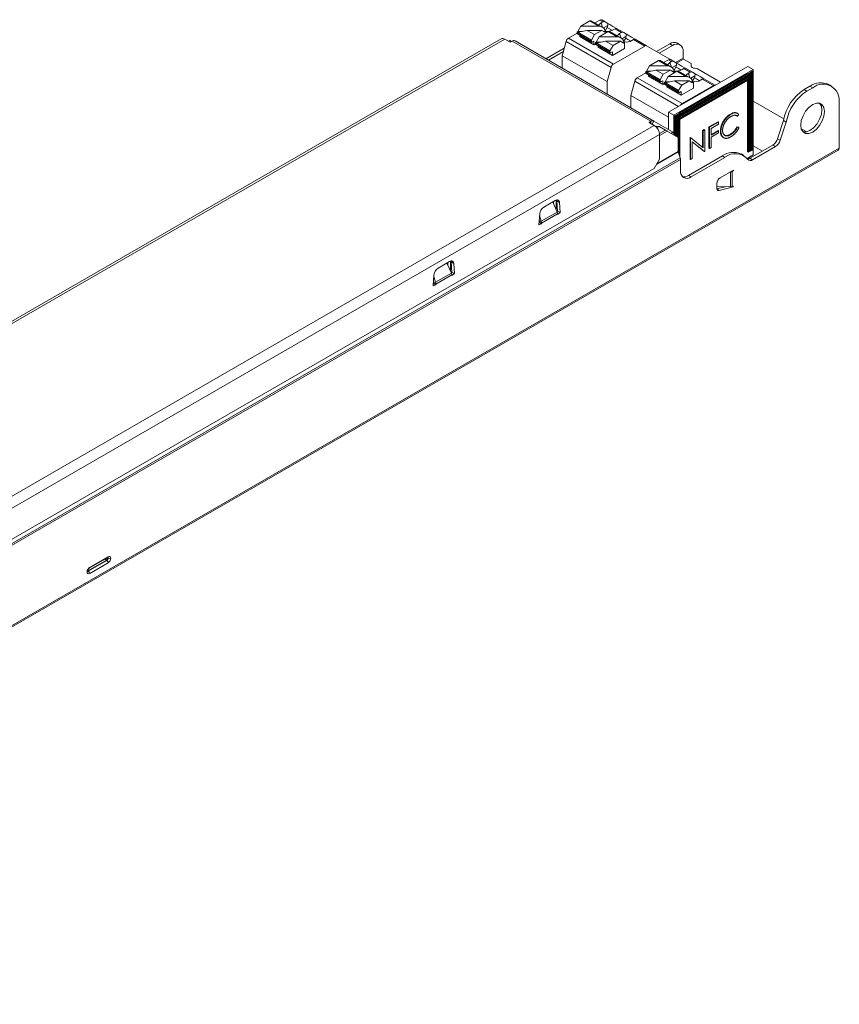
# Model space of a CAD drawing. Header units: millimetres. Extents: x -212 to 7, y -269 to -138.
# Tile 2 of 2: x -102 to 7, y -269 to -138. Entities that reach past the tile are written whole.
import ezdxf

# ---------------------------------------------------------------- set-up
doc = ezdxf.new("R2010")
doc.units = ezdxf.units.MM

msp = doc.modelspace()

# ---------------------------------------------------------------- linework, layer by layer
at = {"color": 7, "linetype": 'Continuous', "lineweight": 15}
for p, q in [((-26.03, -137.68), (-27.23, -138.37)), ((-24.84, -138.37), (-26.03, -137.68)), ((-24.36, -138.51), (-25.83, -137.66)), ((-25.35, -137.93), (-24.69, -137.56)), ((-24.27, -137.8), (-24.69, -137.56)), ((-24.51, -137.94), (-24.27, -137.8)), ((-24.44, -137.53), (-23.97, -137.81)), ((-23.63, -138.29), (-24.2, -138.62)), ((-23.97, -137.81), (-23.61, -138.01)), ((-28.87, -139.97), (-27.73, -139.31)), ((-27.63, -139.09), (-27.73, -139.14)), ((-25.82, -140.25), (-27.73, -139.14)), ((-27.73, -139.14), (-27.73, -139.31)), ((-25.82, -140.41), (-27.73, -139.31)), ((-27.69, -139.4), (-25.78, -140.5)), ((-27.23, -138.37), (-27.63, -139.09)), ((-27.63, -139.2), (-26.38, -138.94)), ((-27.07, -139.09), (-27.63, -139.09)), ((-27.38, -139.58), (-27.38, -139.76)), ((-24.84, -138.37), (-27.23, -138.37)), ((-25.4, -139.51), (-26.38, -138.94)), ((-24.41, -138.94), (-26.38, -138.94)), ((-25.82, -140.25), (-25.4, -139.51)), ((-25.4, -139.51), (-24.41, -138.94)), ((-23.56, -139.1), (-24.76, -139.79)), ((-24.41, -138.94), (-24.01, -139.2)), ((-23.87, -139.09), (-24.19, -139.09)), ((-24.01, -139.2), (-23.84, -139.1)), ((-23.87, -139.09), (-24, -138.85)), ((-23.94, -138.96), (-23.7, -138.54)), ((-23.84, -139.1), (-23.87, -139.09)), ((-23.84, -139.27), (-23.84, -139.1)), ((-22.36, -139.79), (-23.56, -139.1)), ((-21.88, -139.94), (-23.36, -139.08)), ((-22.64, -138.74), (-22.89, -138.88)), ((-21.8, -139.23), (-22.64, -138.74)), ((-22.45, -138.68), (-21.49, -139.23)), ((-22.04, -139.37), (-21.8, -139.23)), ((-21.49, -139.23), (-21.14, -139.44)), ((-37.9, -140.07), (-187.59, -226.49)), ((-187.09, -226.54), (-37.4, -140.12)), ((-36.69, -140.53), (-37.4, -140.12)), ((-36.72, -140.28), (-36.92, -140.4)), ((-36.72, -140.28), (-36.56, -140.45)), ((-36.72, -140.28), (-36.49, -140.41)), ((-36.43, -140.38), (-36.69, -140.53)), ((-17.86, -151.11), (-36.43, -140.38)), ((-17.46, -151.07), (-36.03, -140.34)), ((-29.71, -142.33), (-29.2, -140.43)), ((-23.19, -143.9), (-29.2, -140.43)), ((-28.87, -139.97), (-22.86, -143.44)), ((-25.47, -140.86), (-27.38, -139.76)), ((-25.82, -140.41), (-25.82, -140.25)), ((-25.68, -140.49), (-25.47, -140.37)), ((-25.47, -140.86), (-25.47, -140.37)), ((-25.26, -140.74), (-25.47, -140.86)), ((-25.16, -140.52), (-25.26, -140.57)), ((-23.35, -141.68), (-25.26, -140.57)), ((-25.26, -140.57), (-25.26, -140.74)), ((-23.35, -141.84), (-25.26, -140.74)), ((-25.21, -140.83), (-23.3, -141.93)), ((-24.76, -139.79), (-25.16, -140.52)), ((-25.16, -140.63), (-23.91, -140.37)), ((-24.6, -140.52), (-25.16, -140.52)), ((-22.36, -139.79), (-24.76, -139.79)), ((-22.92, -140.94), (-23.91, -140.37)), ((-21.94, -140.37), (-23.91, -140.37)), ((-23.35, -141.68), (-22.92, -140.94)), ((-22.92, -140.94), (-21.94, -140.37)), ((-21.94, -140.37), (-21.54, -140.63)), ((-21.72, -140.05), (-21.16, -139.72)), ((-21.4, -140.52), (-21.72, -140.52)), ((-21.54, -140.63), (-21.37, -140.53)), ((-21.4, -140.52), (-21.53, -140.28)), ((-21.23, -139.97), (-21.47, -140.39)), ((-21.37, -140.53), (-21.4, -140.52)), ((-21.37, -141.35), (-21.37, -140.53)), ((-20.41, -140.31), (-20.17, -140.17)), ((-20.17, -140.17), (-18.68, -141.03)), ((-19.97, -140.11), (-18.43, -141)), ((-15.32, -140.75), (-17.09, -141.78)), ((-14.97, -140.96), (-16.74, -141.98)), ((-15.32, -140.75), (-14.97, -140.96)), ((-13.97, -140.86), (-14.32, -140.66)), ((-29.44, -141.3), (-31.91, -142.73)), ((-29.56, -141.78), (-31.55, -142.93)), ((-24.9, -141.01), (-24.9, -141.19)), ((-22.99, -142.29), (-24.9, -141.19)), ((-23.35, -141.84), (-23.35, -141.68)), ((-23.2, -141.92), (-22.99, -141.8)), ((-21.37, -141.35), (-22.99, -142.29)), ((-22.99, -142.29), (-22.99, -141.8)), ((-18.68, -141.03), (-22.86, -143.44)), ((-18.43, -141), (-15.32, -142.8)), ((-13.55, -142.65), (-13.55, -141.78)), ((-29.71, -142.33), (-23.7, -145.8)), ((-29.71, -143.99), (-29.71, -142.33)), ((-16.84, -142.98), (-18.04, -143.67)), ((-15.64, -143.67), (-16.84, -142.98)), ((-15.17, -143.81), (-16.64, -142.96)), ((-16.16, -143.24), (-15.5, -142.86)), ((-15.08, -143.11), (-15.5, -142.86)), ((-15.32, -143.25), (-15.08, -143.11)), ((-15.25, -142.84), (-14.78, -143.11)), ((-14.44, -143.6), (-15.01, -143.92)), ((-14.78, -143.11), (-14.42, -143.32)), ((-12.49, -143.35), (-13.48, -142.77)), ((-12.49, -143.35), (-12.49, -143.72)), ((-23.19, -143.9), (-23.7, -145.8)), ((-19.68, -145.27), (-18.54, -144.61)), ((-18.44, -144.39), (-18.54, -144.45)), ((-16.63, -145.55), (-18.54, -144.45)), ((-18.54, -144.45), (-18.54, -144.61)), ((-16.63, -145.72), (-18.54, -144.61)), ((-18.5, -144.71), (-16.59, -145.81)), ((-18.04, -143.67), (-18.44, -144.39)), ((-18.44, -144.51), (-17.19, -144.25)), ((-17.88, -144.39), (-18.44, -144.39)), ((-18.18, -144.89), (-18.18, -145.06)), ((-15.64, -143.67), (-18.04, -143.67)), ((-16.2, -144.82), (-17.19, -144.25)), ((-15.22, -144.25), (-17.19, -144.25)), ((-16.63, -145.55), (-16.2, -144.82)), ((-16.2, -144.82), (-15.22, -144.25)), ((-14.37, -144.41), (-15.56, -145.1)), ((-15.49, -149.88), (-4.89, -143.76)), ((-15.22, -144.25), (-14.82, -144.51)), ((-14.68, -144.39), (-15, -144.39)), ((-14.82, -144.51), (-14.65, -144.41)), ((-14.68, -144.39), (-14.81, -144.15)), ((-14.79, -150.29), (-4.18, -144.17)), ((-14.75, -144.26), (-14.51, -143.84)), ((-14.65, -144.41), (-14.68, -144.39)), ((-14.65, -144.57), (-14.65, -144.41)), ((-13.17, -145.1), (-14.37, -144.41)), ((-12.69, -145.24), (-14.17, -144.39)), ((-4.92, -144.72), (-14.04, -149.99)), ((-4.85, -144.76), (-13.97, -150.03)), ((-13.97, -150.15), (-4.85, -144.88)), ((-13.45, -144.05), (-13.69, -144.19)), ((-12.6, -144.54), (-13.45, -144.05)), ((-13.25, -143.99), (-12.3, -144.54)), ((-12.85, -144.68), (-12.6, -144.54)), ((-12.3, -144.54), (-11.94, -144.75)), ((-11.62, -144.09), (-8.54, -145.87)), ((-4.85, -144.76), (-4.92, -144.72)), ((-4.92, -144.92), (-4.92, -144.96)), ((-4.89, -143.76), (-4.18, -144.17)), ((-4.81, -144.7), (-4.89, -144.74)), ((-4.74, -144.74), (-4.85, -144.8)), ((-4.85, -144.8), (-4.85, -144.76)), ((-4.85, -144.88), (-4.85, -145.01)), ((-4.74, -144.74), (-4.81, -144.7)), ((-4.64, -144.6), (-4.74, -144.66)), ((-4.74, -155.19), (-4.74, -144.66)), ((-4.67, -144.7), (-4.74, -144.66)), ((-4.57, -144.64), (-4.67, -144.7)), ((-4.67, -144.7), (-4.67, -155.15)), ((-4.57, -144.64), (-4.64, -144.6)), ((-4.46, -144.49), (-4.57, -144.56)), ((-4.57, -155.09), (-4.57, -144.56)), ((-4.5, -144.6), (-4.57, -144.56)), ((-4.39, -144.54), (-4.5, -144.6)), ((-4.5, -144.6), (-4.5, -155.05)), ((-4.39, -144.54), (-4.46, -144.49)), ((-4.28, -144.39), (-4.39, -144.45)), ((-4.39, -154.99), (-4.39, -144.45)), ((-4.32, -144.49), (-4.39, -144.45)), ((-4.21, -144.43), (-4.32, -144.49)), ((-4.32, -144.49), (-4.32, -154.95)), ((-4.21, -144.43), (-4.28, -144.39)), ((-4.21, -154.89), (-4.21, -144.43)), ((-4.18, -144.17), (-4.18, -155.6)), ((-23.7, -145.8), (-23.7, -147.46)), ((-20.52, -147.64), (-20.01, -145.73)), ((-19.68, -145.27), (-13.67, -148.74)), ((-16.28, -146.17), (-18.18, -145.06)), ((-16.63, -145.72), (-16.63, -145.55)), ((-16.49, -145.8), (-16.28, -145.68)), ((-16.28, -146.17), (-16.28, -145.68)), ((-16.06, -146.04), (-16.28, -146.17)), ((-15.96, -145.82), (-16.06, -145.88)), ((-14.15, -146.98), (-16.06, -145.88)), ((-16.06, -145.88), (-16.06, -146.04)), ((-14.15, -147.15), (-16.06, -146.04)), ((-16.02, -146.13), (-14.11, -147.24)), ((-15.56, -145.1), (-15.96, -145.82)), ((-15.96, -145.94), (-14.71, -145.68)), ((-15.41, -145.82), (-15.96, -145.82)), ((-13.17, -145.1), (-15.56, -145.1)), ((-13.73, -146.25), (-14.71, -145.68)), ((-12.74, -145.68), (-14.71, -145.68)), ((-14.15, -146.98), (-13.73, -146.25)), ((-4.92, -144.96), (-13.97, -150.19)), ((-4.85, -145.01), (-13.97, -150.27)), ((-13.97, -150.39), (-4.85, -145.13)), ((-4.92, -145.21), (-13.97, -150.43)), ((-4.85, -145.25), (-13.97, -150.52)), ((-13.97, -150.64), (-4.85, -145.37)), ((-4.92, -145.45), (-13.97, -150.68)), ((-4.85, -145.5), (-13.97, -150.76)), ((-13.97, -150.88), (-4.85, -145.62)), ((-13.73, -146.25), (-12.74, -145.68)), ((-12.74, -145.68), (-12.34, -145.94)), ((-12.53, -145.35), (-11.97, -145.03)), ((-12.2, -145.82), (-12.52, -145.82)), ((-12.2, -145.82), (-12.34, -145.58)), ((-12.34, -145.94), (-12.17, -145.84)), ((-12.03, -145.27), (-12.28, -145.69)), ((-12.17, -145.84), (-12.2, -145.82)), ((-12.17, -146.66), (-12.17, -145.84)), ((-11.22, -145.61), (-10.98, -145.47)), ((-10.98, -145.47), (-9.49, -146.33)), ((-10.78, -145.42), (-9.27, -146.29)), ((-4.85, -145.01), (-4.92, -144.96)), ((-4.92, -145.17), (-4.92, -145.21)), ((-4.85, -145.25), (-4.92, -145.21)), ((-4.92, -145.41), (-4.92, -145.45)), ((-4.85, -145.5), (-4.92, -145.45)), ((-4.92, -145.66), (-4.92, -155.21)), ((-4.85, -145.13), (-4.85, -145.25)), ((-4.85, -145.37), (-4.85, -145.5)), ((-4.85, -145.62), (-4.85, -155.25)), ((6.28, -146.37), (5.92, -146.17)), ((-15.71, -146.32), (-15.71, -146.49)), ((-13.8, -147.59), (-15.71, -146.49)), ((-14.15, -147.15), (-14.15, -146.98)), ((-14.01, -147.23), (-13.8, -147.1)), ((-12.17, -146.66), (-13.8, -147.59)), ((-13.8, -147.59), (-13.8, -147.1)), ((-9.49, -146.33), (-13.67, -148.74)), ((3.42, -146.42), (2.65, -146.87)), ((2.65, -146.87), (3, -147.07)), ((3.78, -146.62), (3, -147.07)), ((3.78, -146.62), (3.42, -146.42)), ((-20.52, -147.64), (-15.49, -150.54)), ((-20.52, -149.3), (-20.52, -147.64)), ((-4.18, -148.39), (-0.07, -150.76)), ((7.31, -148.66), (7.31, -154.7)), ((-15.49, -149.88), (-14.79, -150.29)), ((-15.49, -152.2), (-15.49, -149.88)), ((-14.22, -150.13), (-14.33, -150.19)), ((-14.33, -153.19), (-14.33, -150.19)), ((-14.25, -150.23), (-14.33, -150.19)), ((-14.15, -150.17), (-14.25, -150.23)), ((-14.15, -150.17), (-14.22, -150.13)), ((-14.04, -150.03), (-14.15, -150.09)), ((-14.15, -155.33), (-14.15, -150.09)), ((-14.08, -150.13), (-14.15, -150.09)), ((-13.97, -150.07), (-14.08, -150.13)), ((-14.08, -150.13), (-14.08, -155.55)), ((-14.04, -149.99), (-14.04, -150.03)), ((-13.97, -150.03), (-14.04, -149.99)), ((-13.97, -150.07), (-14.04, -150.03)), ((-13.97, -150.03), (-13.97, -150.07)), ((-13.97, -150.27), (-13.97, -150.15)), ((-7.16, -150.17), (-7.23, -150.13)), ((-6.08, -150.15), (-6.28, -150.43)), ((-6.2, -150.05), (-6.27, -150.01)), ((-17.86, -151.11), (-18.11, -151.25)), ((-17.41, -151.66), (-18.11, -151.25)), ((-14.95, -152.52), (-17.46, -151.07)), ((-14.79, -152.8), (-14.79, -150.29)), ((-14.57, -150.33), (-14.68, -150.39)), ((-14.68, -150.39), (-14.68, -152.98)), ((-14.61, -150.43), (-14.68, -150.39)), ((-14.5, -150.37), (-14.61, -150.43)), ((-14.61, -150.43), (-14.61, -153.03)), ((-14.5, -150.37), (-14.57, -150.33)), ((-14.4, -150.23), (-14.5, -150.29)), ((-14.5, -153.09), (-14.5, -150.29)), ((-14.43, -150.33), (-14.5, -150.29)), ((-14.33, -150.27), (-14.43, -150.33)), ((-14.43, -150.33), (-14.43, -153.13)), ((-14.33, -150.27), (-14.4, -150.23)), ((-14.25, -150.23), (-14.25, -153.23)), ((-13.97, -150.52), (-13.97, -150.39)), ((-13.97, -150.76), (-13.97, -150.64)), ((-13.97, -155.89), (-13.97, -150.88)), ((-10.09, -151.85), (-8.88, -151.16)), ((-10.02, -151.89), (-8.81, -151.2)), ((-8.81, -151.49), (-9.79, -152.06)), ((-8.81, -151.2), (-8.88, -151.16)), ((-8.81, -151.2), (-8.81, -151.49)), ((-6.35, -150.39), (-6.44, -150.36)), ((-6.28, -150.43), (-6.35, -150.39)), ((-0.11, -151), (-0.91, -153.44)), ((0.24, -151.2), (-0.56, -153.64)), ((-0.11, -151), (0.24, -151.2)), ((-167.1, -238.08), (-17.41, -151.66)), ((-17.1, -151.76), (-17.2, -151.82)), ((-16.77, -151.78), (-17.1, -151.76)), ((-16.77, -151.78), (-17.08, -151.95)), ((-15.89, -152.29), (-16.77, -151.78)), ((-14.2, -153.26), (-15.68, -152.41)), ((-10.94, -152.35), (-10.72, -152.22)), ((-10.94, -154.58), (-10.94, -152.35)), ((-10.87, -152.39), (-10.94, -152.35)), ((-10.87, -152.39), (-10.65, -152.26)), ((-10.87, -154.64), (-10.87, -152.39)), ((-10.65, -152.26), (-10.72, -152.22)), ((-10.65, -152.26), (-10.65, -155.12)), ((-10.09, -154.71), (-10.09, -151.85)), ((-10.02, -151.89), (-10.09, -151.85)), ((-10.02, -154.75), (-10.02, -151.89)), ((-9.79, -152.06), (-9.79, -152.94)), ((-9.79, -152.86), (-8.88, -152.33)), ((-9.79, -152.94), (-8.81, -152.37)), ((-8.81, -152.66), (-9.79, -153.23)), ((-8.81, -152.37), (-8.88, -152.33)), ((-8.81, -152.37), (-8.81, -152.66)), ((-8.49, -152.43), (-8.56, -152.39)), ((-6.35, -151.86), (-6.15, -151.91)), ((-6.28, -151.9), (-6.35, -151.86)), ((-6.28, -151.9), (-6.08, -151.95)), ((-6.08, -151.95), (-6.15, -151.91)), ((2.25, -152.1), (2.98, -152.52)), ((-166.4, -239.3), (-16.7, -152.89)), ((-16.7, -156.18), (-16.7, -152.89)), ((-14.78, -152.93), (-14.78, -152.88)), ((-14.2, -155.14), (-14.2, -153.26)), ((-12.62, -153.32), (-12.58, -153.29)), ((-12.62, -156.18), (-12.62, -153.32)), ((-12.55, -153.36), (-12.62, -153.32)), ((-12.51, -153.33), (-12.58, -153.29)), ((-12.55, -153.36), (-12.51, -153.33)), ((-12.55, -156.22), (-12.55, -153.36)), ((-12.51, -153.33), (-10.87, -154.64)), ((-10.7, -155.15), (-12.33, -153.84)), ((-12.33, -153.84), (-12.33, -156.09)), ((-10.77, -155.11), (-12.33, -153.86)), ((-9.79, -153.23), (-9.79, -154.62)), ((-8.18, -153.25), (-8.25, -153.22)), ((-8.18, -153.26), (-8.25, -153.22)), ((-8.19, -153.27), (-8.11, -153.31)), ((-7.16, -152.88), (-7.23, -152.84)), ((-0.91, -153.44), (-0.56, -153.64)), ((-190.8, -269.27), (7.19, -154.97)), ((-190.68, -268.99), (7.31, -154.7)), ((-13.94, -156), (-14.2, -155.18)), ((-10.7, -155.15), (-10.77, -155.11)), ((-10.65, -155.12), (-10.7, -155.15)), ((-10.02, -154.75), (-10.09, -154.71)), ((-9.79, -154.62), (-10.02, -154.75)), ((-4.85, -155.25), (-4.92, -155.21)), ((-4.85, -155.25), (-4.74, -155.19)), ((-4.67, -155.15), (-4.74, -155.11)), ((-4.67, -155.15), (-4.57, -155.09)), ((-1.55, -154.28), (-4.63, -156.06)), ((-4.5, -155.05), (-4.57, -155.01)), ((-4.5, -155.05), (-4.39, -154.99)), ((-4.32, -154.95), (-4.39, -154.91)), ((-4.32, -154.95), (-4.21, -154.89)), ((-1.2, -154.48), (-4.27, -156.26)), ((-2.95, -155.09), (-4.18, -154.38)), ((-1.2, -154.48), (-1.55, -154.28)), ((-169.5, -245.8), (-13.94, -156)), ((-169.49, -246.03), (-13.9, -156.22)), ((-16.7, -156.18), (-17.41, -157.41)), ((-13.9, -157.73), (-13.9, -156.22)), ((-8.3, -155.73), (-12.84, -158.35)), ((-12.55, -156.22), (-12.62, -156.18)), ((-12.33, -156.09), (-12.55, -156.22)), ((-7.95, -155.93), (-12.49, -158.55)), ((-7.95, -155.93), (-8.3, -155.73)), ((-5.45, -155.68), (-5.8, -155.48)), ((-4.18, -155.6), (-4.99, -156.07)), ((-4.63, -156.06), (-4.27, -156.26)), ((-165.69, -243.01), (-17.41, -157.41)), ((-6.83, -157.65), (-8.6, -158.67)), ((-7.21, -157.91), (-7.3, -157.93)), ((-7.21, -157.91), (-7.21, -159.88)), ((-6.83, -157.74), (-6.99, -157.83)), ((-6.99, -157.83), (-6.99, -159.82)), ((-6.83, -157.74), (-6.9, -157.69)), ((-6.83, -157.65), (-6.83, -157.74)), ((-12.84, -158.35), (-12.49, -158.55)), ((-9.02, -159.41), (-9.02, -160.07)), ((-7.21, -159.88), (-9.02, -159.83)), ((-7.94, -159.86), (-9.02, -160.15)), ((-6.85, -159.87), (-8.71, -160.36)), ((-6.83, -159.78), (-6.99, -159.82)), ((-6.85, -159.87), (-6.95, -159.81)), ((-6.83, -159.78), (-6.85, -159.87)), ((-30.65, -161.7), (-32.17, -162.58)), ((-30.39, -163.25), (-30.99, -161.9)), ((-30.89, -161.84), (-30.89, -162.13)), ((-30.54, -161.65), (-30.54, -161.68)), ((-30.54, -161.68), (-30.54, -162.92)), ((-30.08, -161.97), (-30.44, -161.77)), ((-30.33, -163.12), (-30.44, -161.77)), ((-29.98, -163.32), (-30.08, -161.97)), ((-30.39, -163.25), (-32.53, -164.48)), ((-30.33, -163.12), (-30.42, -163.18)), ((-29.98, -163.32), (-30.33, -163.12)), ((-29.98, -163.32), (-30.33, -163.56)), ((-32.73, -163.5), (-32.84, -164.97)), ((-32.84, -164.49), (-32.53, -164.48)), ((-32.84, -164.54), (-32.48, -164.74)), ((-32.72, -164.49), (-32.81, -164.54)), ((-32.49, -164.81), (-32.81, -164.62)), ((-32.75, -163.71), (-32.53, -164.48)), ((-30.33, -163.5), (-32.48, -164.74)), ((-30.33, -163.56), (-30.33, -163.5)), ((-32.49, -164.81), (-32.84, -164.97)), ((-32.48, -164.74), (-32.49, -164.81)), ((-44.79, -169.87), (-46.31, -170.75)), ((-44.68, -169.82), (-44.68, -169.84)), ((-44.68, -169.84), (-44.68, -171.08)), ((-44.23, -170.14), (-44.58, -169.93)), ((-44.47, -171.28), (-44.58, -169.93)), ((-44.53, -171.41), (-45.13, -170.07)), ((-45.03, -170.01), (-45.03, -170.3)), ((-44.47, -171.28), (-44.56, -171.34)), ((-44.12, -171.49), (-44.47, -171.28)), ((-44.12, -171.49), (-44.23, -170.14)), ((-46.87, -171.67), (-46.98, -173.14)), ((-46.89, -171.87), (-46.67, -172.64)), ((-44.53, -171.41), (-46.67, -172.64)), ((-44.48, -171.67), (-46.62, -172.91)), ((-44.47, -171.73), (-44.48, -171.67)), ((-44.12, -171.49), (-44.47, -171.73)), ((-46.98, -172.66), (-46.67, -172.64)), ((-46.98, -172.7), (-46.62, -172.91)), ((-46.63, -172.97), (-46.98, -173.14)), ((-46.63, -172.97), (-46.96, -172.78)), ((-46.62, -172.91), (-46.63, -172.97)), ((-92.97, -210.92), (-90.5, -209.49)), ((-92.92, -210.8), (-90.45, -209.38)), ((-90.69, -209.84), (-93.17, -211.27)), ((-93.1, -211.31), (-90.62, -209.89)), ((-90.45, -210.19), (-92.92, -211.62)), ((-90.62, -209.89), (-90.69, -209.84)), ((-90.45, -209.58), (-90.52, -209.54)), ((-93.17, -211.27), (-93.1, -211.31))]:
    msp.add_line(p, q, dxfattribs=at)
at = {"color": 8, "linetype": 'Continuous', "lineweight": 15}
for p, q in [((-24.31, -138.54), (-24.51, -137.94)), ((-21.83, -139.97), (-22.04, -139.37)), ((-15.11, -143.85), (-15.32, -143.25)), ((-14.56, -143.24), (-13.55, -142.65)), ((-14.42, -143.32), (-13.48, -142.77)), ((-12.64, -145.27), (-12.85, -144.68)), ((-14.16, -149.11), (-20.01, -145.73)), ((-17.86, -151.11), (-17.86, -151.4)), ((-17.46, -151.07), (-17.7, -151.49)), ((-16.71, -152.76), (-15.89, -152.29)), ((-16.7, -153), (-15.68, -152.41)), ((-14.95, -152.52), (-15.08, -152.75)), ((-14.78, -152.88), (-14.82, -152.91)), ((-17.08, -156.85), (-14.2, -155.18)), ((-17.05, -156.79), (-14.2, -155.14)), ((-7.21, -157.91), (-7.22, -157.88)), ((-6.99, -157.83), (-7.06, -157.79)), ((-8.71, -160.36), (-9.01, -160.19)), ((-30.54, -161.68), (-30.56, -161.66)), ((-44.68, -169.84), (-44.7, -169.82)), ((-90.55, -209.52), (-90.52, -209.54)), ((-90.52, -209.5), (-90.52, -209.54)), ((-93.17, -211.27), (-93.2, -211.29)), ((-93.19, -211.26), (-93.17, -211.27))]:
    msp.add_line(p, q, dxfattribs=at)
at = {"color": 7, "linetype": 'Continuous', "lineweight": 15, "flags": 128}
for points in [[(-24.81, -138.24), (-24.76, -138.16), (-24.51, -137.94)], [(-22.45, -138.68), (-22.94, -138.4), (-23.36, -138.16), (-23.62, -138.01)], [(-23.01, -138.94), (-23.41, -138.71), (-23.7, -138.54), (-23.71, -138.54)], [(-22.34, -139.67), (-22.29, -139.58), (-22.04, -139.37)], [(-21.14, -139.44), (-20.89, -139.58), (-20.47, -139.83), (-19.98, -140.11)], [(-21.23, -139.97), (-21.22, -139.97), (-20.93, -140.14), (-20.53, -140.37)], [(-15.62, -143.55), (-15.57, -143.46), (-15.32, -143.25)], [(-15.32, -142.8), (-15.29, -142.82), (-15.29, -142.82)], [(-13.26, -143.99), (-13.75, -143.71), (-14.17, -143.46), (-14.42, -143.32)], [(-13.81, -144.25), (-14.22, -144.01), (-14.5, -143.85), (-14.51, -143.84)], [(-13.15, -144.98), (-13.09, -144.89), (-12.85, -144.68)], [(-11.98, -144.01), (-12.08, -144), (-12.18, -143.99), (-12.26, -143.96), (-12.34, -143.92), (-12.4, -143.88), (-12.45, -143.83), (-12.48, -143.77), (-12.49, -143.72)], [(-11.95, -144.74), (-11.7, -144.89), (-11.28, -145.13), (-10.78, -145.42)], [(-12.03, -145.28), (-11.74, -145.44), (-11.34, -145.67)], [(2.19, -151.62), (2.26, -151.01), (2.49, -150.37), (2.84, -149.76), (3.28, -149.24), (3.78, -148.87), (4.27, -148.67), (4.71, -148.68), (5.06, -148.88), (5.29, -149.26), (5.37, -149.79), (5.29, -150.4), (5.06, -151.04), (4.71, -151.65), (4.27, -152.17), (3.78, -152.54), (3.28, -152.74), (2.84, -152.73), (2.49, -152.53), (2.26, -152.15), (2.19, -151.62)], [(4.71, -148.68), (4.94, -149.06), (5.01, -149.58), (4.94, -150.19), (4.71, -150.84), (4.36, -151.45), (3.91, -151.96), (3.42, -152.34), (2.93, -152.53), (2.49, -152.53)], [(-15.68, -152.41), (-15.74, -152.37), (-15.81, -152.33), (-15.89, -152.29)], [(-8.71, -160.36), (-8.77, -160.38), (-8.83, -160.37), (-8.89, -160.35), (-8.93, -160.32), (-8.97, -160.27), (-9, -160.22), (-9.02, -160.15), (-9.02, -160.07)], [(-30.65, -161.7), (-30.54, -161.65), (-30.44, -161.63), (-30.35, -161.63), (-30.27, -161.65), (-30.2, -161.7), (-30.14, -161.77), (-30.1, -161.87), (-30.08, -161.97)], [(-30.47, -161.63), (-30.46, -161.66), (-30.44, -161.77)], [(-44.79, -169.87), (-44.69, -169.82), (-44.59, -169.79), (-44.49, -169.79), (-44.41, -169.82), (-44.34, -169.87), (-44.28, -169.94), (-44.25, -170.03), (-44.23, -170.14)], [(-44.61, -169.8), (-44.6, -169.83), (-44.58, -169.93)]]:
    msp.add_lwpolyline(points, dxfattribs=at)
at = {"color": 7, "linetype": 'Continuous', "lineweight": 15}
for centre, radius, start, end in [((-25.92, -137.84), 0.201, 65.6929, 125.6176), ((-24.55, -137.76), 0.251, 65.686, 125.6182), ((-24.12, -138.06), 0.295, 58.2266, 119.8189), ((-27.64, -139.32), 0.0959, 172.7442, 235.9436), ((-24.87, -139.39), 1.02, 31.9936, 88.0063), ((-23.7, -137.3), 1.77, 263.5867, 297.2093), ((-23.44, -139.27), 0.201, 65.6929, 125.6176), ((-22.48, -138.93), 0.253, 81.3984, 129.4191), ((-21.65, -139.49), 0.295, 58.2266, 119.8189), ((-37.69, -140.53), 0.503, 54.3824, 114.3071), ((-36.2, -140.71), 0.402, 65.686, 125.6182), ((-28.45, -140.62), 0.782, 122.8922, 165.4815), ((-25.73, -140.42), 0.0873, 170.786, 309.2033), ((-25.16, -140.75), 0.0959, 172.7442, 235.9436), ((-22.4, -140.82), 1.02, 31.9936, 88.0063), ((-21.22, -138.73), 1.77, 263.5867, 297.2093), ((-20.01, -140.36), 0.253, 81.3984, 129.4191), ((-18.54, -141.23), 0.251, 65.686, 125.6182), ((-14.73, -141.57), 1.01, 65.6929, 125.6176), ((-14.41, -141.64), 0.873, 350.786, 129.2033), ((-23.26, -141.85), 0.0873, 170.786, 309.2033), ((-22.44, -144.09), 0.782, 122.8922, 165.4815), ((-16.72, -143.15), 0.201, 65.6929, 125.6176), ((-15.36, -143.07), 0.251, 65.686, 125.6182), ((-14.93, -143.36), 0.295, 58.2266, 119.8189), ((-13.4, -142.64), 0.154, 182.6055, 237.3945), ((-18.44, -144.63), 0.0959, 172.7442, 235.9436), ((-15.68, -144.7), 1.02, 31.9936, 88.0063), ((-14.5, -142.61), 1.77, 263.5867, 297.2093), ((-14.25, -144.57), 0.201, 65.6929, 125.6176), ((-13.29, -144.24), 0.253, 81.3984, 129.4191), ((-12.46, -144.79), 0.295, 58.2266, 119.8189), ((-11.96, -144.73), 0.724, 61.9903, 91.4796), ((-19.25, -145.93), 0.782, 122.8922, 165.4815), ((-16.54, -145.73), 0.0873, 170.786, 309.2033), ((-15.97, -146.06), 0.0959, 172.7442, 235.9436), ((-13.2, -146.12), 1.02, 31.9936, 88.0063), ((-12.03, -144.04), 1.77, 263.5867, 297.2093), ((-10.82, -145.67), 0.253, 81.3984, 129.4191), ((4.89, -148.46), 2.51, 65.6929, 125.6176), ((5.16, -148.31), 2.18, 350.786, 129.2033), ((-14.07, -147.16), 0.0873, 170.786, 309.2033), ((-9.34, -146.57), 0.28, 76.712, 123.4541), ((6.05, -152.13), 6.27, 122.9311, 169.6419), ((6.41, -152.33), 6.27, 122.9311, 169.6419), ((-13.3, -149.33), 0.695, 121.6335, 147.019), ((-17.62, -151.43), 0.402, 65.686, 125.6182), ((-18.24, -152.96), 1.54, 2.6055, 57.3945), ((-15.18, -152.84), 0.402, 354.3796, 54.302), ((-2.39, -152.98), 1.55, 302.7906, 342.6205), ((-2.04, -153.18), 1.55, 302.7906, 342.6205), ((-14.08, -155.14), 0.124, 180.7767, 198.1169), ((-6.84, -157.79), 2.53, 65.8432, 125.4672), ((-6.56, -157.63), 2.2, 40.5328, 129.2482), ((7.03, -154.73), 0.288, 304.0564, 7.2558), ((-14.64, -156.23), 0.741, 0.7767, 18.1169), ((-4.97, -155.51), 0.645, 273.8422, 301.8945), ((-4.55, -155.92), 0.44, 220.5328, 309.2482), ((-13.04, -157.87), 0.873, 170.786, 309.2033), ((-7.35, -157.17), 0.748, 281.2175, 299.1668), ((-13.46, -157.44), 1.1, 260.0305, 304.2647), ((-8.1, -159.45), 0.922, 122.6055, 177.3945), ((-31.5, -163.63), 1.24, 122.8009, 174.311), ((-45.64, -171.79), 1.24, 122.8009, 174.311), ((-90.31, -209.54), 0.218, 350.786, 129.2033), ((-92.51, -211.45), 0.768, 122.6055, 177.3945), ((-90.9, -209.52), 0.384, 302.6055, 357.3945), ((-90.83, -209.56), 0.384, 302.6055, 357.3945), ((-90.83, -210.21), 0.384, 2.6055, 57.3945), ((-90.86, -209.54), 0.768, 302.6055, 357.3945), ((-90.27, -209.24), 0.384, 242.6097, 297.3903), ((-93.06, -211.45), 0.218, 170.786, 309.2033), ((-93.3, -211.64), 0.384, 2.6055, 57.3945)]:
    msp.add_arc(centre, radius, start, end, dxfattribs=at)
at = {"color": 8, "linetype": 'Continuous', "lineweight": 15}
for centre, radius, start, end in [((-90.56, -209.39), 0.12, 304.0564, 7.2558), ((-90.58, -209.57), 0.136, 355.5684, 41.6078), ((-93.05, -210.82), 0.126, 305.8111, 5.6105), ((-90.49, -209.53), 0.373, 204.4092, 237.7313), ((-93.33, -211.3), 0.126, 294.3809, 354.2337), ((-93.17, -211.2), 0.136, 258.3318, 304.4346)]:
    msp.add_arc(centre, radius, start, end, dxfattribs=at)
at = {"color": 7, "linetype": 'Continuous', "lineweight": 15}
for points in [[(-23.63, -138.29), (-23.66, -138.37), (-23.68, -138.46), (-23.7, -138.54)], [(-23.61, -138.01), (-23.62, -138.11), (-23.63, -138.2), (-23.63, -138.29)], [(-21.14, -139.44), (-21.14, -139.53), (-21.15, -139.63), (-21.16, -139.72)], [(-21.16, -139.72), (-21.18, -139.8), (-21.2, -139.88), (-21.23, -139.97)], [(-14.44, -143.6), (-14.46, -143.68), (-14.49, -143.76), (-14.51, -143.84)], [(-14.42, -143.32), (-14.43, -143.41), (-14.43, -143.5), (-14.44, -143.6)], [(-11.94, -144.75), (-11.95, -144.84), (-11.96, -144.93), (-11.97, -145.03)], [(-11.97, -145.03), (-11.99, -145.11), (-12.01, -145.19), (-12.03, -145.27)], [(-6.99, -159.82), (-7.05, -159.85), (-7.13, -159.87), (-7.21, -159.88)], [(-30.39, -163.25), (-30.35, -163.33), (-30.34, -163.42), (-30.33, -163.5)], [(-32.48, -164.74), (-32.48, -164.66), (-32.5, -164.57), (-32.53, -164.48)], [(-44.53, -171.41), (-44.5, -171.5), (-44.48, -171.59), (-44.48, -171.67)], [(-46.62, -172.91), (-46.62, -172.83), (-46.64, -172.74), (-46.67, -172.64)]]:
    msp.add_open_spline(points, degree=3, dxfattribs=at)
for points, knots in [([(-8.56, -152.39), (-8.56, -152.33), (-8.56, -152.23), (-8.54, -152.07), (-8.51, -151.91), (-8.47, -151.75), (-8.42, -151.59), (-8.35, -151.43), (-8.27, -151.27), (-8.18, -151.11), (-8.09, -150.95), (-7.98, -150.8), (-7.87, -150.67), (-7.76, -150.54), (-7.63, -150.42), (-7.5, -150.31), (-7.37, -150.22), (-7.28, -150.16), (-7.23, -150.13)], [0, 0, 0, 0, 0.064558, 0.127014, 0.187955, 0.248014, 0.307748, 0.368235, 0.42947, 0.492743, 0.556258, 0.618217, 0.679655, 0.741246, 0.803415, 0.866815, 0.932328, 1, 1, 1, 1]), ([(-8.49, -152.43), (-8.49, -152.37), (-8.49, -152.27), (-8.47, -152.11), (-8.44, -151.95), (-8.4, -151.79), (-8.35, -151.63), (-8.28, -151.47), (-8.2, -151.31), (-8.11, -151.15), (-8.02, -150.99), (-7.91, -150.85), (-7.8, -150.71), (-7.69, -150.58), (-7.56, -150.46), (-7.43, -150.35), (-7.3, -150.26), (-7.21, -150.2), (-7.16, -150.17)], [0, 0, 0, 0, 0.064558, 0.127014, 0.187955, 0.248014, 0.307748, 0.368235, 0.42947, 0.492743, 0.556258, 0.618217, 0.679655, 0.741246, 0.803415, 0.866815, 0.932328, 1, 1, 1, 1]), ([(-7.23, -150.13), (-6.99, -150.02), (-6.63, -149.84), (-6.38, -149.99), (-6.29, -150.05)], [0, 0, 0, 0, 0.657448, 1, 1, 1, 1]), ([(-7.16, -150.17), (-6.92, -150.06), (-6.56, -149.89), (-6.31, -150.04), (-6.22, -150.09)], [0, 0, 0, 0, 0.6574481, 1, 1, 1, 1]), ([(-7.17, -150.47), (-7.2, -150.49), (-7.25, -150.52), (-7.32, -150.57), (-7.39, -150.62), (-7.46, -150.68), (-7.53, -150.74), (-7.6, -150.81), (-7.67, -150.88), (-7.73, -150.96), (-7.79, -151.03), (-7.85, -151.11), (-7.91, -151.2), (-7.96, -151.28), (-8.01, -151.36), (-8.05, -151.45), (-8.09, -151.53), (-8.13, -151.62), (-8.16, -151.71), (-8.19, -151.8), (-8.22, -151.89), (-8.24, -151.97), (-8.25, -152.06), (-8.26, -152.15), (-8.27, -152.23), (-8.27, -152.29), (-8.27, -152.32)], [0, 0, 0, 0, 0.043955, 0.087502, 0.130463, 0.172752, 0.215403, 0.25765, 0.300153, 0.343121, 0.385925, 0.427686, 0.468818, 0.509492, 0.549883, 0.58998, 0.630405, 0.670869, 0.711384, 0.751627, 0.791776, 0.832459, 0.873319, 0.914543, 0.956924, 1, 1, 1, 1]), ([(-6.28, -150.43), (-6.29, -150.42), (-6.32, -150.4), (-6.36, -150.37), (-6.41, -150.35), (-6.46, -150.33), (-6.51, -150.31), (-6.56, -150.31), (-6.61, -150.3), (-6.69, -150.3), (-6.79, -150.31), (-6.91, -150.35), (-7.04, -150.4), (-7.13, -150.45), (-7.17, -150.47)], [0, 0, 0, 0, 0.063163, 0.125475, 0.187121, 0.248294, 0.309295, 0.36985, 0.430973, 0.492456, 0.616148, 0.740844, 0.868183, 1, 1, 1, 1]), ([(-8.25, -153.22), (-8.27, -153.2), (-8.32, -153.16), (-8.39, -153.08), (-8.44, -152.99), (-8.49, -152.89), (-8.52, -152.78), (-8.55, -152.66), (-8.56, -152.53), (-8.56, -152.43), (-8.56, -152.39)], [0, 0, 0, 0, 0.124329, 0.247156, 0.36878, 0.490734, 0.613614, 0.738958, 0.867311, 1, 1, 1, 1]), ([(-8.18, -153.26), (-8.2, -153.24), (-8.25, -153.2), (-8.32, -153.12), (-8.37, -153.04), (-8.42, -152.94), (-8.45, -152.83), (-8.47, -152.7), (-8.49, -152.57), (-8.49, -152.48), (-8.49, -152.43)], [0, 0, 0, 0, 0.124329, 0.247156, 0.36878, 0.490734, 0.613614, 0.738958, 0.867311, 1, 1, 1, 1]), ([(-8.27, -152.32), (-8.27, -152.36), (-8.27, -152.44), (-8.25, -152.55), (-8.23, -152.66), (-8.19, -152.75), (-8.15, -152.83), (-8.09, -152.9), (-8.03, -152.95), (-7.96, -153), (-7.88, -153.03), (-7.79, -153.05), (-7.7, -153.06), (-7.6, -153.05), (-7.5, -153.03), (-7.39, -153), (-7.28, -152.95), (-7.2, -152.9), (-7.16, -152.88)], [0, 0, 0, 0, 0.064323, 0.12629, 0.186726, 0.246146, 0.305576, 0.365429, 0.426326, 0.48884, 0.551725, 0.613919, 0.675484, 0.737334, 0.800229, 0.864502, 0.931041, 1, 1, 1, 1]), ([(-7.23, -152.84), (-7.19, -152.82), (-7.1, -152.76), (-6.98, -152.67), (-6.86, -152.56), (-6.74, -152.44), (-6.64, -152.31), (-6.53, -152.17), (-6.43, -152.02), (-6.38, -151.91), (-6.35, -151.86)], [0, 0, 0, 0, 0.128515, 0.252949, 0.374755, 0.49594, 0.617181, 0.740909, 0.867811, 1, 1, 1, 1]), ([(-7.16, -152.88), (-7.12, -152.86), (-7.03, -152.8), (-6.91, -152.71), (-6.79, -152.6), (-6.67, -152.49), (-6.56, -152.35), (-6.46, -152.21), (-6.36, -152.06), (-6.31, -151.95), (-6.28, -151.9)], [0, 0, 0, 0, 0.128515, 0.252949, 0.374755, 0.49594, 0.617181, 0.740909, 0.867811, 1, 1, 1, 1]), ([(-6.08, -151.95), (-6.1, -151.99), (-6.13, -152.05), (-6.18, -152.15), (-6.23, -152.24), (-6.29, -152.33), (-6.35, -152.42), (-6.41, -152.5), (-6.47, -152.58), (-6.54, -152.66), (-6.61, -152.74), (-6.68, -152.81), (-6.76, -152.88), (-6.83, -152.95), (-6.91, -153.01), (-6.99, -153.07), (-7.07, -153.13), (-7.13, -153.16), (-7.16, -153.18)], [0, 0, 0, 0, 0.061674, 0.123053, 0.183475, 0.243727, 0.304279, 0.364863, 0.425946, 0.487391, 0.54922, 0.611144, 0.673529, 0.736961, 0.800785, 0.866013, 0.932101, 1, 1, 1, 1]), ([(-7.16, -153.18), (-7.18, -153.19), (-7.24, -153.22), (-7.32, -153.26), (-7.39, -153.29), (-7.46, -153.32), (-7.54, -153.35), (-7.6, -153.36), (-7.67, -153.38), (-7.74, -153.39), (-7.8, -153.39), (-7.86, -153.39), (-7.92, -153.38), (-7.98, -153.37), (-8.03, -153.35), (-8.08, -153.33), (-8.13, -153.3), (-8.16, -153.28), (-8.18, -153.26)], [0, 0, 0, 0, 0.069663, 0.13775, 0.203917, 0.26878, 0.332414, 0.394754, 0.45618, 0.516996, 0.577396, 0.637198, 0.696999, 0.756756, 0.816554, 0.876948, 0.938132, 1, 1, 1, 1]), ([(-8.03, -152.92), (-8, -152.94), (-7.89, -153.05), (-7.6, -153.02), (-7.35, -152.9), (-7.23, -152.84)], [0, 0, 0, 0, 0.169075, 0.584203, 1, 1, 1, 1]), ([(-90.5, -209.49), (-90.49, -209.48), (-90.46, -209.47), (-90.47, -209.48), (-90.47, -209.48)], [0, 0, 0, 0, 0.593371, 1, 1, 1, 1]), ([(-93.2, -211.31), (-93.2, -211.3), (-93.2, -211.26), (-93.17, -211.18), (-93.13, -211.09), (-93.08, -211.01), (-93.02, -210.95), (-92.99, -210.93), (-92.97, -210.92)], [0, 0, 0, 0, 0.156209, 0.319485, 0.498209, 0.685743, 0.853049, 1, 1, 1, 1]), ([(-93.2, -211.35), (-93.2, -211.35), (-93.2, -211.35), (-93.2, -211.32), (-93.2, -211.31)], [0, 0, 0, 0, 0.539929, 1, 1, 1, 1])]:
    msp.add_open_spline(points, degree=3, knots=knots, dxfattribs=at)

doc.saveas('drawing.dxf')
